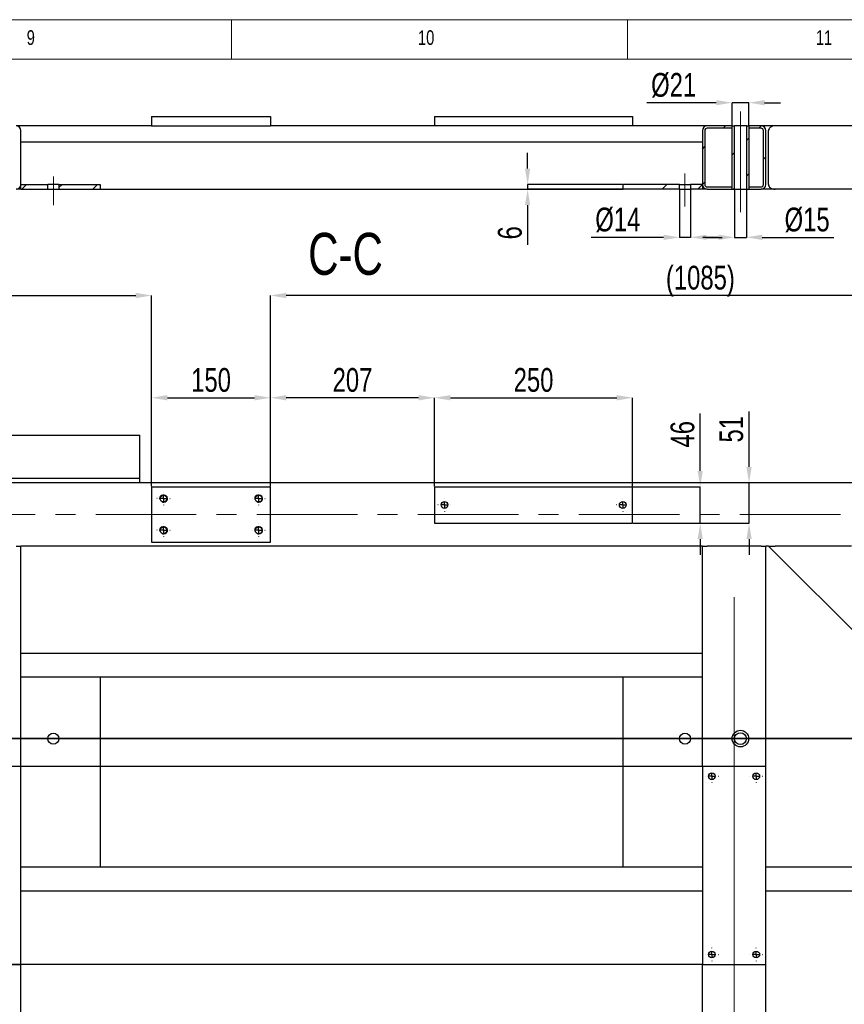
# Model space of a CAD drawing. Header units: millimetres. Extents: x 5 to 3649, y 4 to 418.
# Tile 51 of 105: x 1639 to 1743, y 290 to 414. Entities that reach past the tile are written whole.
import ezdxf

# ---------------------------------------------------------------- set-up
doc = ezdxf.new("R2010")
doc.units = ezdxf.units.MM
doc.header["$PDSIZE"] = -1
doc.linetypes.add('CENTERX2', pattern=[20.32, 12.7, -2.54, 2.54, -2.54])
for name, color, linetype in [('COTES', 1, 'Continuous'), ('NOTES', 6, 'Continuous'), ('TRAIT-FINS', 9, 'Continuous'), ('TRAIT-MIXTES', 3, 'CENTERX2')]:
    doc.layers.add(name, color=color, linetype=linetype)
doc.layers.add('TRAIT-FORT', color=4, linetype='Continuous', lineweight=25)
doc.styles.add('SLDTEXTSTYLE0', font='TXT', dxfattribs={"width": 0.75})
doc.dimstyles.new('SLDDIMSTYLE0', dxfattribs={"dimtxt": 3, "dimasz": 2, "dimexe": 0, "dimexo": 0.0625, "dimgap": 0.75, "dimtad": 1, "dimdec": 0, "dimlfac": 10, "dimrnd": 1e-09, "dimzin": 12, "dimdsep": 46, "dimtxsty": 'SLDTEXTSTYLE0', "dimsah": 1, "dimcen": 0.09, "dimadec": 0, "dimazin": 3, "dimtfac": 1, "dimtdec": 0, "dimtofl": 0, "dimtmove": 0, "dimatfit": 3, "dimfxl": 1, "dimfrac": 2, "dimtolj": 1, "dimtzin": 12, "dimarcsym": 0})
doc.dimstyles.new('SLDDIMSTYLE1', dxfattribs={"dimtxt": 3, "dimasz": 2, "dimexe": 0, "dimexo": 0.0625, "dimgap": 0.75, "dimtad": 1, "dimdec": 0, "dimlfac": 10, "dimrnd": 1e-09, "dimzin": 12, "dimdsep": 46, "dimtxsty": 'SLDTEXTSTYLE0', "dimsah": 1, "dimcen": 0.09, "dimadec": 0, "dimazin": 3, "dimtfac": 1, "dimtdec": 0, "dimtmove": 0, "dimatfit": 0, "dimfxl": 1, "dimfrac": 2, "dimtolj": 1, "dimtzin": 12, "dimarcsym": 0})
pattern_1 = [(45, (1219.1, -0.623), (-13.4704, 13.4704), []), (45, (1223.59, -0.623), (-13.4704, 13.4704), []), (45, (1228.08, -0.623), (-13.4704, 13.4704), []), (45, (1232.57, -0.623), (-13.4704, 13.4704), [])]

# ---------------------------------------------------------------- blocks, each defined once
blk = doc.blocks.new('*D2106')
at = {"layer": 'COTES', "color": 0, "lineweight": -2, "transparency": 16777216}
for p, q in [((1656.03, 355.47), (1656.03, 366.65)), ((1658.03, 366.65), (1669.03, 366.65)), ((1671.03, 355.47), (1671.03, 366.65))]:
    blk.add_line(p, q, dxfattribs=at)
at = {"layer": 'COTES', "color": 0, "transparency": 16777216}
for points in [[(1658.03, 366.98), (1658.03, 366.31), (1656.03, 366.65)], [(1669.03, 366.98), (1669.03, 366.31), (1671.03, 366.65)]]:
    blk.add_solid(points, dxfattribs=at)
at = {"layer": 'Defpoints', "color": 0, "transparency": 16777216}
for p in [(1671.03, 366.65), (1656.03, 355.41), (1671.03, 355.41)]:
    blk.add_point(p, dxfattribs=at)
at = {"layer": 'COTES', "color": 0, "transparency": 16777216, "insert": (1663.53, 370.4), "char_height": 3, "attachment_point": 2, "style": 'SLDTEXTSTYLE0'}
blk.add_mtext('\\A1;150', dxfattribs=at)
blk = doc.blocks.new('*D2107')
at = {"layer": 'COTES', "color": 0, "lineweight": -2, "transparency": 16777216}
for p, q in [((1691.73, 355.47), (1691.73, 366.65)), ((1693.73, 366.65), (1714.73, 366.65)), ((1716.73, 355.47), (1716.73, 366.65))]:
    blk.add_line(p, q, dxfattribs=at)
at = {"layer": 'COTES', "color": 0, "transparency": 16777216}
for points in [[(1693.73, 366.98), (1693.73, 366.31), (1691.73, 366.65)], [(1714.73, 366.98), (1714.73, 366.31), (1716.73, 366.65)]]:
    blk.add_solid(points, dxfattribs=at)
at = {"layer": 'Defpoints', "color": 0, "transparency": 16777216}
for p in [(1716.73, 366.65), (1691.73, 355.41), (1716.73, 355.41)]:
    blk.add_point(p, dxfattribs=at)
at = {"layer": 'COTES', "color": 0, "transparency": 16777216, "insert": (1704.23, 370.4), "char_height": 3, "attachment_point": 2, "style": 'SLDTEXTSTYLE0'}
blk.add_mtext('\\A1;250', dxfattribs=at)
blk = doc.blocks.new('*D2108')
at = {"layer": 'COTES', "color": 0, "lineweight": -2, "transparency": 16777216}
for p, q in [((1671.03, 355.47), (1671.03, 366.65)), ((1689.73, 366.65), (1673.03, 366.65)), ((1691.73, 355.47), (1691.73, 366.65))]:
    blk.add_line(p, q, dxfattribs=at)
at = {"layer": 'COTES', "color": 0, "transparency": 16777216}
for points in [[(1673.03, 366.98), (1673.03, 366.31), (1671.03, 366.65)], [(1689.73, 366.98), (1689.73, 366.31), (1691.73, 366.65)]]:
    blk.add_solid(points, dxfattribs=at)
at = {"layer": 'Defpoints', "color": 0, "transparency": 16777216}
for p in [(1671.03, 366.65), (1671.03, 355.41), (1691.73, 355.41)]:
    blk.add_point(p, dxfattribs=at)
at = {"layer": 'COTES', "color": 0, "transparency": 16777216, "insert": (1681.38, 370.4), "char_height": 3, "attachment_point": 2, "style": 'SLDTEXTSTYLE0'}
blk.add_mtext('\\A1;207', dxfattribs=at)
blk = doc.blocks.new('*D2109')
at = {"layer": 'COTES', "color": 0, "lineweight": -2, "transparency": 16777216}
for p, q in [((1581.53, 355.97), (1581.53, 379.56)), ((1583.53, 379.56), (1654.03, 379.56)), ((1656.03, 355.47), (1656.03, 379.56))]:
    blk.add_line(p, q, dxfattribs=at)
at = {"layer": 'COTES', "color": 0, "transparency": 16777216}
for points in [[(1583.53, 379.89), (1583.53, 379.22), (1581.53, 379.56)], [(1654.03, 379.89), (1654.03, 379.22), (1656.03, 379.56)]]:
    blk.add_solid(points, dxfattribs=at)
at = {"layer": 'Defpoints', "color": 0, "transparency": 16777216}
for p in [(1656.03, 379.56), (1581.53, 355.91), (1656.03, 355.41)]:
    blk.add_point(p, dxfattribs=at)
at = {"layer": 'COTES', "color": 0, "transparency": 16777216, "insert": (1618.78, 383.31), "char_height": 3, "attachment_point": 2, "style": 'SLDTEXTSTYLE0'}
blk.add_mtext('\\A1;745', dxfattribs=at)
blk = doc.blocks.new('*D2115')
at = {"layer": 'COTES', "color": 0, "lineweight": -2, "transparency": 16777216}
for p, q in [((1725.47, 320.11), (1621.76, 320.11)), ((1621.76, 318.11), (1621.76, 297.11)), ((1725.47, 295.11), (1621.76, 295.11))]:
    blk.add_line(p, q, dxfattribs=at)
at = {"layer": 'COTES', "color": 0, "transparency": 16777216}
for points in [[(1621.42, 318.11), (1622.09, 318.11), (1621.76, 320.11)], [(1621.42, 297.11), (1622.09, 297.11), (1621.76, 295.11)]]:
    blk.add_solid(points, dxfattribs=at)
at = {"layer": 'Defpoints', "color": 0, "transparency": 16777216}
for p in [(1725.53, 320.11), (1621.76, 295.11), (1725.53, 295.11)]:
    blk.add_point(p, dxfattribs=at)
at = {"layer": 'COTES', "color": 0, "transparency": 16777216, "insert": (1618.01, 311.21), "char_height": 3, "attachment_point": 2, "rotation": 90, "style": 'SLDTEXTSTYLE0'}
blk.add_mtext('\\A1;250', dxfattribs=at)
blk = doc.blocks.new('*D2142')
at = {"layer": 'COTES', "color": 0, "lineweight": -2, "transparency": 16777216}
for p, q in [((1725.26, 357.41), (1725.26, 364.66)), ((1716.8, 355.41), (1725.26, 355.41)), ((1725.26, 350.81), (1725.26, 355.41)), ((1716.8, 350.81), (1725.26, 350.81)), ((1725.26, 348.81), (1725.26, 346.81))]:
    blk.add_line(p, q, dxfattribs=at)
at = {"layer": 'COTES', "color": 0, "transparency": 16777216}
for points in [[(1724.93, 357.41), (1725.59, 357.41), (1725.26, 355.41)], [(1724.93, 348.81), (1725.59, 348.81), (1725.26, 350.81)]]:
    blk.add_solid(points, dxfattribs=at)
at = {"layer": 'Defpoints', "color": 0, "transparency": 16777216}
for p in [(1716.73, 355.41), (1725.26, 355.41), (1716.73, 350.81)]:
    blk.add_point(p, dxfattribs=at)
at = {"layer": 'COTES', "color": 0, "transparency": 16777216, "insert": (1721.51, 362.04), "char_height": 3, "attachment_point": 2, "rotation": 90, "style": 'SLDTEXTSTYLE0'}
blk.add_mtext('\\A1;46', dxfattribs=at)
blk = doc.blocks.new('*D2143')
at = {"layer": 'COTES', "color": 0, "lineweight": -2, "transparency": 16777216}
for p, q in [((1731.42, 357.91), (1731.42, 364.92)), ((1779.47, 355.91), (1731.42, 355.91)), ((1731.42, 350.81), (1731.42, 355.91)), ((1716.8, 350.81), (1731.42, 350.81)), ((1731.42, 348.81), (1731.42, 346.81))]:
    blk.add_line(p, q, dxfattribs=at)
at = {"layer": 'COTES', "color": 0, "transparency": 16777216}
for points in [[(1731.09, 357.91), (1731.76, 357.91), (1731.42, 355.91)], [(1731.09, 348.81), (1731.76, 348.81), (1731.42, 350.81)]]:
    blk.add_solid(points, dxfattribs=at)
at = {"layer": 'Defpoints', "color": 0, "transparency": 16777216}
for p in [(1731.42, 355.91), (1779.53, 355.91), (1716.73, 350.81)]:
    blk.add_point(p, dxfattribs=at)
at = {"layer": 'COTES', "color": 0, "transparency": 16777216, "insert": (1727.67, 362.67), "char_height": 3, "attachment_point": 2, "rotation": 90, "style": 'SLDTEXTSTYLE0'}
blk.add_mtext('\\A1;51', dxfattribs=at)
blk = doc.blocks.new('*D2144')
at = {"layer": 'COTES', "color": 0, "lineweight": -2, "transparency": 16777216}
for p, q in [((1671.03, 355.47), (1671.03, 379.56)), ((1777.53, 379.56), (1673.03, 379.56)), ((1779.53, 355.97), (1779.53, 379.56))]:
    blk.add_line(p, q, dxfattribs=at)
at = {"layer": 'COTES', "color": 0, "transparency": 16777216}
for points in [[(1673.03, 379.89), (1673.03, 379.22), (1671.03, 379.56)], [(1777.53, 379.89), (1777.53, 379.22), (1779.53, 379.56)]]:
    blk.add_solid(points, dxfattribs=at)
at = {"layer": 'Defpoints', "color": 0, "transparency": 16777216}
for p in [(1671.03, 379.56), (1779.53, 355.91), (1671.03, 355.41)]:
    blk.add_point(p, dxfattribs=at)
at = {"layer": 'COTES', "color": 0, "transparency": 16777216, "insert": (1725.28, 383.31), "char_height": 3, "attachment_point": 2, "style": 'SLDTEXTSTYLE0'}
blk.add_mtext('\\A1;(1085)', dxfattribs=at)
blk = doc.blocks.new('SW_CENTERMARKSYMBOL_242')
at = {"layer": 'TRAIT-MIXTES', "color": 0}
for p, q in [((-0.8, 0), (-0.825, 0)), ((0, 0), (-0.4, 0)), ((0, 0.8), (0, 0.825)), ((0, 0), (0, 0.4)), ((0, 0), (0, -0.4)), ((0, 0), (0.4, 0)), ((0.8, 0), (0.825, 0)), ((0, -0.8), (0, -0.825))]:
    blk.add_line(p, q, dxfattribs=at)
blk = doc.blocks.new('SW_CENTERMARKSYMBOL_243')
at = {"layer": 'TRAIT-MIXTES', "color": 0}
for p, q in [((-0.8, 0), (-0.825, 0)), ((0, 0), (-0.4, 0)), ((0, 0.8), (0, 0.825)), ((0, 0), (0, 0.4)), ((0, 0), (0, -0.4)), ((0, 0), (0.4, 0)), ((0.8, 0), (0.825, 0)), ((0, -0.8), (0, -0.825))]:
    blk.add_line(p, q, dxfattribs=at)
blk = doc.blocks.new('SW_CENTERMARKSYMBOL_244')
at = {"layer": 'TRAIT-MIXTES', "color": 0}
for p, q in [((-0.8, 0), (-0.825, 0)), ((0, 0), (-0.4, 0)), ((0, 0.8), (0, 0.825)), ((0, 0), (0, 0.4)), ((0, 0), (0, -0.4)), ((0, 0), (0.4, 0)), ((0.8, 0), (0.825, 0)), ((0, -0.8), (0, -0.825))]:
    blk.add_line(p, q, dxfattribs=at)
blk = doc.blocks.new('SW_CENTERMARKSYMBOL_245')
at = {"layer": 'TRAIT-MIXTES', "color": 0}
for p, q in [((-0.8, 0), (-0.825, 0)), ((0, 0), (-0.4, 0)), ((0, 0.8), (0, 0.825)), ((0, 0), (0, 0.4)), ((0, 0), (0, -0.4)), ((0, 0), (0.4, 0)), ((0.8, 0), (0.825, 0)), ((0, -0.8), (0, -0.825))]:
    blk.add_line(p, q, dxfattribs=at)
blk = doc.blocks.new('SW_CENTERMARKSYMBOL_250')
at = {"layer": 'TRAIT-MIXTES', "color": 0}
for p, q in [((-0.8, 0), (-0.825, 0)), ((0, 0), (-0.4, 0)), ((0, 0.8), (0, 0.825)), ((0, 0), (0, 0.4)), ((0, 0), (0, -0.4)), ((0, 0), (0.4, 0)), ((0.8, 0), (0.825, 0)), ((0, -0.8), (0, -0.825))]:
    blk.add_line(p, q, dxfattribs=at)
blk = doc.blocks.new('SW_CENTERMARKSYMBOL_251')
at = {"layer": 'TRAIT-MIXTES', "color": 0}
for p, q in [((-0.8, 0), (-0.825, 0)), ((0, 0), (-0.4, 0)), ((0, 0.8), (0, 0.825)), ((0, 0), (0, 0.4)), ((0, 0), (0, -0.4)), ((0, 0), (0.4, 0)), ((0.8, 0), (0.825, 0)), ((0, -0.8), (0, -0.825))]:
    blk.add_line(p, q, dxfattribs=at)
blk = doc.blocks.new('SW_CENTERMARKSYMBOL_252')
at = {"layer": 'TRAIT-MIXTES', "color": 0}
for p, q in [((-0.8, 0), (-0.825, 0)), ((0, 0), (-0.4, 0)), ((0, 0.8), (0, 0.825)), ((0, 0), (0, 0.4)), ((0, 0), (0, -0.4)), ((0, 0), (0.4, 0)), ((0.8, 0), (0.825, 0)), ((0, -0.8), (0, -0.825))]:
    blk.add_line(p, q, dxfattribs=at)
blk = doc.blocks.new('SW_CENTERMARKSYMBOL_253')
at = {"layer": 'TRAIT-MIXTES', "color": 0}
for p, q in [((-0.8, 0), (-0.825, 0)), ((0, 0), (-0.4, 0)), ((0, 0.8), (0, 0.825)), ((0, 0), (0, 0.4)), ((0, 0), (0, -0.4)), ((0, 0), (0.4, 0)), ((0.8, 0), (0.825, 0)), ((0, -0.8), (0, -0.825))]:
    blk.add_line(p, q, dxfattribs=at)
blk = doc.blocks.new('SW_CENTERMARKSYMBOL_282')
at = {"layer": 'TRAIT-MIXTES', "color": 0}
for p, q in [((-0.8, 0), (-0.825, 0)), ((0, 0), (-0.4, 0)), ((0, 0.8), (0, 0.825)), ((0, 0), (0, 0.4)), ((0, 0), (0, -0.4)), ((0, 0), (0.4, 0)), ((0.8, 0), (0.825, 0)), ((0, -0.8), (0, -0.825))]:
    blk.add_line(p, q, dxfattribs=at)
blk = doc.blocks.new('SW_CENTERMARKSYMBOL_283')
at = {"layer": 'TRAIT-MIXTES', "color": 0}
for p, q in [((-0.8, 0), (-0.825, 0)), ((0, 0), (-0.4, 0)), ((0, 0.8), (0, 0.825)), ((0, 0), (0, 0.4)), ((0, 0), (0, -0.4)), ((0, 0), (0.4, 0)), ((0.8, 0), (0.825, 0)), ((0, -0.8), (0, -0.825))]:
    blk.add_line(p, q, dxfattribs=at)
blk = doc.blocks.new('*D2166')
at = {"layer": 'COTES', "color": 0, "lineweight": -2, "transparency": 16777216}
for p, q in [((1729.58, 392.91), (1729.58, 386.9)), ((1731.08, 392.91), (1731.08, 386.9)), ((1727.58, 386.9), (1725.58, 386.9)), ((1729.58, 386.9), (1731.08, 386.9)), ((1733.08, 386.9), (1742.13, 386.9))]:
    blk.add_line(p, q, dxfattribs=at)
at = {"layer": 'COTES', "color": 0, "transparency": 16777216}
for points in [[(1727.58, 387.23), (1727.58, 386.57), (1729.58, 386.9)], [(1733.08, 387.23), (1733.08, 386.57), (1731.08, 386.9)]]:
    blk.add_solid(points, dxfattribs=at)
at = {"layer": 'Defpoints', "color": 0, "transparency": 16777216}
for p in [(1729.58, 392.97), (1731.08, 392.97), (1729.58, 386.9)]:
    blk.add_point(p, dxfattribs=at)
at = {"layer": 'COTES', "color": 0, "transparency": 16777216, "insert": (1738.75, 390.65), "char_height": 3, "attachment_point": 2, "style": 'SLDTEXTSTYLE0'}
blk.add_mtext('\\A1;%%c15', dxfattribs=at)
blk = doc.blocks.new('*D2167')
at = {"layer": 'COTES', "color": 0, "lineweight": -2, "transparency": 16777216}
for p, q in [((1727.28, 403.9), (1718.53, 403.9)), ((1729.28, 401.03), (1729.28, 403.9)), ((1731.38, 403.9), (1729.28, 403.9)), ((1731.38, 401.03), (1731.38, 403.9)), ((1733.38, 403.9), (1735.38, 403.9))]:
    blk.add_line(p, q, dxfattribs=at)
at = {"layer": 'COTES', "color": 0, "transparency": 16777216}
for points in [[(1727.28, 404.23), (1727.28, 403.57), (1729.28, 403.9)], [(1733.38, 404.23), (1733.38, 403.57), (1731.38, 403.9)]]:
    blk.add_solid(points, dxfattribs=at)
at = {"layer": 'Defpoints', "color": 0, "transparency": 16777216}
for p in [(1729.28, 403.9), (1729.28, 400.97), (1731.38, 400.97)]:
    blk.add_point(p, dxfattribs=at)
at = {"layer": 'COTES', "color": 0, "transparency": 16777216, "insert": (1721.91, 407.65), "char_height": 3, "attachment_point": 2, "style": 'SLDTEXTSTYLE0'}
blk.add_mtext('\\A1;%%c21', dxfattribs=at)
blk = doc.blocks.new('*D2168')
at = {"layer": 'COTES', "color": 0, "lineweight": -2, "transparency": 16777216}
for p, q in [((1722.63, 392.91), (1722.63, 386.9)), ((1724.03, 392.91), (1724.03, 386.9)), ((1720.63, 386.9), (1711.48, 386.9)), ((1724.03, 386.9), (1722.63, 386.9)), ((1726.03, 386.9), (1728.03, 386.9))]:
    blk.add_line(p, q, dxfattribs=at)
at = {"layer": 'COTES', "color": 0, "transparency": 16777216}
for points in [[(1720.63, 387.23), (1720.63, 386.57), (1722.63, 386.9)], [(1726.03, 387.23), (1726.03, 386.57), (1724.03, 386.9)]]:
    blk.add_solid(points, dxfattribs=at)
at = {"layer": 'Defpoints', "color": 0, "transparency": 16777216}
for p in [(1722.63, 392.97), (1724.03, 392.97), (1724.03, 386.9)]:
    blk.add_point(p, dxfattribs=at)
at = {"layer": 'COTES', "color": 0, "transparency": 16777216, "insert": (1714.86, 390.65), "char_height": 3, "attachment_point": 2, "style": 'SLDTEXTSTYLE0'}
blk.add_mtext('\\A1;%%c14', dxfattribs=at)
blk = doc.blocks.new('*D2169')
at = {"layer": 'COTES', "color": 0, "lineweight": -2, "transparency": 16777216}
for p, q in [((1703.48, 395.57), (1703.48, 397.57)), ((1715.47, 393.57), (1703.48, 393.57)), ((1703.48, 393.57), (1703.48, 392.97)), ((1715.47, 392.97), (1703.48, 392.97)), ((1703.48, 390.97), (1703.48, 385.97))]:
    blk.add_line(p, q, dxfattribs=at)
at = {"layer": 'COTES', "color": 0, "transparency": 16777216}
for points in [[(1703.15, 395.57), (1703.81, 395.57), (1703.48, 393.57)], [(1703.15, 390.97), (1703.81, 390.97), (1703.48, 392.97)]]:
    blk.add_solid(points, dxfattribs=at)
at = {"layer": 'Defpoints', "color": 0, "transparency": 16777216}
for p in [(1703.48, 393.57), (1715.53, 393.57), (1715.53, 392.97)]:
    blk.add_point(p, dxfattribs=at)
at = {"layer": 'COTES', "color": 0, "transparency": 16777216, "insert": (1699.73, 387.47), "char_height": 3, "attachment_point": 2, "rotation": 90, "style": 'SLDTEXTSTYLE0'}
blk.add_mtext('\\A1;6', dxfattribs=at)

msp = doc.modelspace()

# ---------------------------------------------------------------- hatches: boundary and pattern name
at = {"layer": 'TRAIT-FINS'}
h = msp.add_hatch(dxfattribs=at)
h.set_pattern_fill('DIN 201 ACIER ET FONTE', color=256, style=0, pattern_type=2)
h.set_pattern_definition(pattern_1)
edge = h.paths.add_edge_path(flags=0)
edge.add_arc((1638.933451, 393.568401), 0.3, 270, 360, ccw=False)
edge.add_line((1638.933451, 393.268401), (1637.683477, 393.268401))
edge.add_line((1637.683477, 393.268401), (1637.683477, 392.968401))
edge.add_line((1637.683477, 392.968401), (1638.933451, 392.968401))
edge.add_arc((1638.933451, 393.568401), 0.6, 270, 360)
edge.add_line((1639.533451, 393.568401), (1639.533451, 400.368401))
edge.add_arc((1638.933451, 400.368401), 0.6, 0, 90)
edge.add_line((1638.933451, 400.968401), (1637.683477, 400.968401))
edge.add_line((1637.683477, 400.968401), (1637.683477, 400.668401))
edge.add_line((1637.683477, 400.668401), (1638.933451, 400.668401))
edge.add_arc((1638.933451, 400.368401), 0.3, 0, 90, ccw=False)
edge.add_line((1639.233451, 400.368401), (1639.233451, 393.568401))
h = msp.add_hatch(dxfattribs=at)
h.set_pattern_fill('DIN 201 ACIER ET FONTE', color=256, style=0, pattern_type=2)
h.set_pattern_definition(pattern_1)
edge = h.paths.add_edge_path(flags=0)
edge.add_line((1729.283477, 400.968401), (1726.133451, 400.968401))
edge.add_arc((1726.133451, 400.368401), 0.6, 90, 180)
edge.add_line((1725.533451, 400.368401), (1725.533451, 393.568401))
edge.add_arc((1726.133451, 393.568401), 0.6, 180, 270)
edge.add_line((1726.133451, 392.968401), (1729.283477, 392.968401))
edge.add_line((1729.283477, 392.968401), (1729.283477, 393.268401))
edge.add_line((1729.283477, 393.268401), (1726.133451, 393.268401))
edge.add_arc((1726.133451, 393.568401), 0.3, 180, 270, ccw=False)
edge.add_line((1725.833451, 393.568401), (1725.833451, 400.368401))
edge.add_arc((1726.133451, 400.368401), 0.3, 90, 180, ccw=False)
edge.add_line((1726.133451, 400.668401), (1729.283477, 400.668401))
edge.add_line((1729.283477, 400.668401), (1729.283477, 400.968401))
h = msp.add_hatch(dxfattribs=at)
h.set_pattern_fill('DIN 201 ACIER ET FONTE', color=256, style=0, pattern_type=2)
h.set_pattern_definition(pattern_1)
h.paths.add_polyline_path([(1729.283477, 400.968401), (1729.283477, 392.968401), (1729.583477, 392.968401), (1729.583477, 400.968401)], flags=0)
h = msp.add_hatch(dxfattribs=at)
h.set_pattern_fill('DIN 201 ACIER ET FONTE', color=256, style=0, pattern_type=2)
h.set_pattern_definition(pattern_1)
h.paths.add_polyline_path([(1731.383477, 392.968401), (1731.383477, 400.968401), (1731.083477, 400.968401), (1731.083477, 392.968401)], flags=0)
h = msp.add_hatch(dxfattribs=at)
h.set_pattern_fill('DIN 201 ACIER ET FONTE', color=256, style=0, pattern_type=2)
h.set_pattern_definition(pattern_1)
edge = h.paths.add_edge_path(flags=0)
edge.add_arc((1732.933451, 393.568401), 0.3, 270, 360, ccw=False)
edge.add_line((1732.933451, 393.268401), (1731.383477, 393.268401))
edge.add_line((1731.383477, 393.268401), (1731.383477, 392.968401))
edge.add_line((1731.383477, 392.968401), (1732.933451, 392.968401))
edge.add_arc((1732.933451, 393.568401), 0.6, 270, 360)
edge.add_line((1733.533451, 393.568401), (1733.533451, 400.368401))
edge.add_arc((1732.933451, 400.368401), 0.6, 0, 90)
edge.add_line((1732.933451, 400.968401), (1731.383477, 400.968401))
edge.add_line((1731.383477, 400.968401), (1731.383477, 400.668401))
edge.add_line((1731.383477, 400.668401), (1732.933451, 400.668401))
edge.add_arc((1732.933451, 400.368401), 0.3, 0, 90, ccw=False)
edge.add_line((1733.233451, 400.368401), (1733.233451, 393.568401))
h = msp.add_hatch(dxfattribs=at)
h.set_pattern_fill('DIN 201 ACIER ET FONTE', color=256, style=0, pattern_type=2)
h.set_pattern_definition(pattern_1)
h.paths.add_polyline_path([(1639.533451, 393.568401), (1639.533451, 392.968401), (1642.933477, 392.968401), (1642.933477, 393.568401)], flags=0)
h = msp.add_hatch(dxfattribs=at)
h.set_pattern_fill('DIN 201 ACIER ET FONTE', color=256, style=0, pattern_type=2)
h.set_pattern_definition(pattern_1)
h.paths.add_polyline_path([(1649.533451, 392.968401), (1649.533451, 393.568401), (1644.333477, 393.568401), (1644.333477, 392.968401)], flags=0)
h = msp.add_hatch(dxfattribs=at)
h.set_pattern_fill('DIN 201 ACIER ET FONTE', color=256, style=0, pattern_type=2)
h.set_pattern_definition(pattern_1)
h.paths.add_polyline_path([(1715.533451, 393.568401), (1715.533451, 392.968401), (1722.633477, 392.968401), (1722.633477, 393.568401)], flags=0)
h = msp.add_hatch(dxfattribs=at)
h.set_pattern_fill('DIN 201 ACIER ET FONTE', color=256, style=0, pattern_type=2)
h.set_pattern_definition(pattern_1)
h.paths.add_polyline_path([(1725.533451, 392.968401), (1725.533451, 393.568401), (1724.033477, 393.568401), (1724.033477, 392.968401)], flags=0)

# ---------------------------------------------------------------- linework, layer by layer
at = {"lineweight": 18}
for p, q in [((1808.100449, 414.377231), (1224.100449, 414.377231)), ((1666.100449, 409.377231), (1666.100449, 414.377231)), ((1716.100449, 414.377231), (1716.100449, 409.377231)), ((1803.100449, 409.377231), (1229.100449, 409.377231))]:
    msp.add_line(p, q, dxfattribs=at)
at = {"lineweight": 35}
msp.add_line((1795.945508, 323.611167), (1565.785403, 323.611167), dxfattribs=at)
at = {"layer": 'TRAIT-FINS', "lineweight": 18}
msp.add_line((1729.533451, 257.139397), (1729.533451, 341.485711), dxfattribs=at)
for centre in [(1657.533451, 353.911435), (1669.533451, 353.911435), (1657.533451, 349.911435), (1669.533451, 349.911435)]:
    msp.add_arc(centre, 0.5, 255, 195, dxfattribs=at)
at = {"layer": 'TRAIT-FORT', "lineweight": 25}
for p, q in [((1656.033451, 402.168401), (1656.033451, 400.968401)), ((1656.033451, 402.168401), (1671.033451, 402.168401)), ((1671.033451, 402.168401), (1671.033451, 400.968401)), ((1691.733451, 402.168401), (1691.733451, 400.968401)), ((1691.733451, 402.168401), (1716.733451, 402.168401)), ((1716.733451, 402.168401), (1716.733451, 400.968401)), ((1656.033451, 400.968401), (1638.933451, 400.968401)), ((1639.533451, 393.568401), (1639.533451, 400.368401)), ((1656.033451, 400.968401), (1671.033451, 400.968401)), ((1726.133451, 400.968401), (1671.033451, 400.968401)), ((1725.533451, 400.368401), (1725.533451, 393.568401)), ((1725.833451, 400.368401), (1725.833451, 393.568401)), ((1729.283477, 400.968401), (1726.133451, 400.968401)), ((1729.283477, 400.668401), (1726.133451, 400.668401)), ((1729.283477, 400.968401), (1729.583477, 400.968401)), ((1729.283477, 392.968401), (1729.283477, 400.968401)), ((1729.283477, 400.668401), (1729.283477, 400.968401)), ((1729.583477, 392.968401), (1729.583477, 400.968401)), ((1731.083477, 400.968401), (1729.583477, 400.968401)), ((1731.083477, 400.968401), (1731.083477, 392.968401)), ((1731.083477, 400.968401), (1731.383477, 400.968401)), ((1731.383477, 400.968401), (1731.383477, 392.968401)), ((1731.383477, 400.968401), (1731.383477, 400.668401)), ((1732.933451, 400.968401), (1731.383477, 400.968401)), ((1732.933451, 400.668401), (1731.383477, 400.668401)), ((1734.725125, 400.968401), (1732.933451, 400.968401)), ((1733.233451, 393.568401), (1733.233451, 400.368401)), ((1733.533451, 393.568401), (1733.533451, 400.368401)), ((1733.876597, 393.568401), (1733.876597, 400.368401)), ((1759.025392, 400.968401), (1734.725125, 400.968401)), ((1639.533451, 398.968401), (1725.533451, 398.968401)), ((1639.533451, 392.968401), (1638.933451, 392.968401)), ((1639.533451, 393.568401), (1642.933477, 393.568401)), ((1639.533451, 392.968401), (1639.533451, 393.568401)), ((1639.533451, 392.968401), (1642.933477, 392.968401)), ((1642.933477, 392.968401), (1642.933477, 393.568401)), ((1644.333477, 393.568401), (1642.933477, 393.568401)), ((1642.933477, 392.968401), (1644.333477, 392.968401)), ((1644.333477, 393.568401), (1644.333477, 392.968401)), ((1644.333477, 393.568401), (1649.533451, 393.568401)), ((1644.333477, 392.968401), (1649.533451, 392.968401)), ((1649.533451, 393.568401), (1649.533451, 392.968401)), ((1649.533451, 392.968401), (1715.533451, 392.968401)), ((1722.633477, 393.568401), (1715.533451, 393.568401)), ((1715.533451, 392.968401), (1715.533451, 393.568401)), ((1722.633477, 392.968401), (1715.533451, 392.968401)), ((1722.633477, 392.968401), (1722.633477, 393.568401)), ((1722.633477, 393.568401), (1724.033477, 393.568401)), ((1722.633477, 392.968401), (1724.033477, 392.968401)), ((1724.033477, 393.568401), (1724.033477, 392.968401)), ((1725.533451, 393.568401), (1724.033477, 393.568401)), ((1725.533451, 392.968401), (1724.033477, 392.968401)), ((1725.533451, 393.568401), (1725.533451, 392.968401)), ((1726.133451, 392.968401), (1725.533451, 392.968401)), ((1726.133451, 393.268401), (1729.283477, 393.268401)), ((1726.133451, 392.968401), (1729.283477, 392.968401)), ((1729.283477, 392.968401), (1729.283477, 393.268401)), ((1729.283477, 392.968401), (1729.583477, 392.968401)), ((1729.583477, 392.968401), (1731.083477, 392.968401)), ((1731.083477, 392.968401), (1731.383477, 392.968401)), ((1731.383477, 393.268401), (1731.383477, 392.968401)), ((1731.383477, 393.268401), (1732.933451, 393.268401)), ((1731.383477, 392.968401), (1732.933451, 392.968401)), ((1734.725125, 392.968401), (1732.933451, 392.968401)), ((1759.025392, 392.968401), (1734.725125, 392.968401)), ((1583.533451, 361.911435), (1654.533451, 361.911435)), ((1654.533451, 361.511435), (1654.533451, 361.911435)), ((1654.533451, 357.311435), (1654.533451, 361.511435)), ((1654.533451, 356.511435), (1654.533451, 357.311435)), ((1589.033451, 356.511435), (1654.533451, 356.511435)), ((1779.533451, 355.911435), (1634.733451, 355.911435)), ((1654.533451, 356.111435), (1654.533451, 356.511435)), ((1654.533451, 355.911435), (1654.533451, 356.111435)), ((1656.033451, 355.411435), (1671.033451, 355.411435)), ((1656.033451, 355.411435), (1656.033451, 348.411435)), ((1671.033451, 348.411435), (1671.033451, 355.411435)), ((1691.733451, 355.411435), (1691.733451, 350.811435)), ((1691.733451, 355.411435), (1716.733451, 355.411435)), ((1716.733451, 350.811435), (1716.733451, 355.411435)), ((1691.733451, 350.811435), (1716.733451, 350.811435)), ((1656.033451, 348.411435), (1671.033451, 348.411435)), ((1638.933451, 347.911435), (1639.533451, 347.911435)), ((1639.533451, 320.111435), (1639.533451, 347.911435)), ((1725.533451, 347.911435), (1639.533451, 347.911435)), ((1725.533451, 320.111435), (1725.533451, 347.911435)), ((1725.533451, 347.911435), (1726.133451, 347.911435)), ((1732.933451, 347.911435), (1726.133451, 347.911435)), ((1732.933451, 347.911435), (1733.533451, 347.911435)), ((1733.533451, 320.111435), (1733.533451, 347.911435)), ((1733.876597, 347.911435), (1733.533451, 347.911435)), ((1771.533451, 310.25458), (1733.876597, 347.911435)), ((1733.876597, 347.911435), (1734.725125, 347.911435)), ((1744.341777, 347.911435), (1734.725125, 347.911435)), ((1639.533451, 334.411435), (1725.533451, 334.411435)), ((1639.533451, 331.411435), (1725.533451, 331.411435)), ((1649.533451, 331.411435), (1649.533451, 307.411435)), ((1715.533451, 307.411435), (1715.533451, 331.411435)), ((1639.533451, 320.111435), (1631.533451, 320.111435)), ((1639.533451, 295.111435), (1639.533451, 320.111435)), ((1733.533451, 320.111435), (1725.533451, 320.111435)), ((1725.533451, 320.111435), (1725.533451, 295.111435)), ((1733.533451, 295.111435), (1733.533451, 320.111435)), ((1639.533451, 307.411435), (1725.533451, 307.411435)), ((1733.533451, 307.411435), (1771.533451, 307.411435)), ((1639.533451, 304.411435), (1725.533451, 304.411435)), ((1733.533451, 304.411435), (1771.533451, 304.411435)), ((1631.533451, 295.111435), (1639.533451, 295.111435)), ((1639.533451, 274.411435), (1639.533451, 295.111435)), ((1725.533451, 274.411435), (1725.533451, 295.111435)), ((1725.533451, 295.111435), (1733.533451, 295.111435)), ((1733.533451, 274.411435), (1733.533451, 295.111435))]:
    msp.add_line(p, q, dxfattribs=at)
for centre, radius in [((1657.533451, 353.911435), 0.425), ((1669.533451, 353.911435), 0.425), ((1692.983451, 353.111435), 0.425), ((1715.483451, 353.111435), 0.425), ((1657.533451, 349.911435), 0.425), ((1669.533451, 349.911435), 0.425), ((1730.333477, 323.611167), 1.05), ((1643.633477, 323.611167), 0.7), ((1723.333477, 323.611167), 0.7), ((1730.333477, 323.611167), 0.75), ((1726.733451, 318.861435), 0.425), ((1732.333451, 318.861435), 0.425), ((1726.733451, 296.361435), 0.425), ((1732.333451, 296.361435), 0.425)]:
    msp.add_circle(centre, radius, dxfattribs=at)
for centre, radius, start, end in [((1638.933451, 400.368401), 0.6, 0, 90), ((1726.133451, 400.368401), 0.6, 90, 180), ((1726.133451, 400.368401), 0.3, 90, 180), ((1732.933451, 400.368401), 0.6, 0, 90), ((1732.933451, 400.368401), 0.3, 0, 90), ((1638.933451, 393.568401), 0.6, 270, 0), ((1726.133451, 393.568401), 0.6, 180, 270), ((1726.133451, 393.568401), 0.3, 180, 270), ((1732.933451, 393.568401), 0.3, 270, 0), ((1732.933451, 393.568401), 0.6, 270, 0)]:
    msp.add_arc(centre, radius, start, end, dxfattribs=at)
for centre, start_param, end_param in [((1734.725125, 400.368401), 4.7123889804, 6.2831853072), ((1734.725125, 393.568401), 0, 1.5707963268)]:
    msp.add_ellipse(centre, major_axis=(-0.848528, 0), ratio=0.7071067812, start_param=start_param, end_param=end_param, dxfattribs=at)
at = {"layer": 'TRAIT-MIXTES', "lineweight": 18}
for p, q in [((1730.333477, 402.76837), (1730.333477, 389.651801)), ((1643.633477, 394.600773), (1643.633477, 390.973385)), ((1723.333477, 394.945481), (1723.333477, 390.802457)), ((1783.591354, 351.911435), (1576.495563, 351.911435))]:
    msp.add_line(p, q, dxfattribs=at)

# ---------------------------------------------------------------- block references
at = {"layer": 'TRAIT-MIXTES'}
for name, p in [('SW_CENTERMARKSYMBOL_244', (1657.533451, 353.911435)), ('SW_CENTERMARKSYMBOL_243', (1669.533451, 353.911435)), ('SW_CENTERMARKSYMBOL_283', (1692.983451, 353.111435)), ('SW_CENTERMARKSYMBOL_282', (1715.483451, 353.111435)), ('SW_CENTERMARKSYMBOL_245', (1657.533451, 349.911435)), ('SW_CENTERMARKSYMBOL_242', (1669.533451, 349.911435)), ('SW_CENTERMARKSYMBOL_253', (1726.733451, 318.861435)), ('SW_CENTERMARKSYMBOL_252', (1732.333451, 318.861435)), ('SW_CENTERMARKSYMBOL_251', (1726.733451, 296.361435)), ('SW_CENTERMARKSYMBOL_250', (1732.333451, 296.361435))]:
    msp.add_blockref(name, p, dxfattribs=at)

# ---------------------------------------------------------------- texts
at = {"layer": 'NOTES', "style": 'SLDTEXTSTYLE0'}
for s, insert, char_height, attachment_point in [('9', (1640.267123, 413.045247), 1.852083, 1), ('10', (1689.642123, 413.045247), 1.8520833, 1), ('11', (1739.850457, 413.045247), 1.8520833, 1), ('C-C', (1680.501603, 387.462773), 5.2916667, 2)]:
    msp.add_mtext(s, dxfattribs=dict(at, insert=insert, char_height=char_height, attachment_point=attachment_point))

# ---------------------------------------------------------------- dimensions: what is measured, and where the dimension line sits
at = {"layer": 'COTES'}
for base, p1, p2, text, dimstyle, picture, middle in [((1729.283477, 403.899179), (1731.383477, 400.968401), (1729.283477, 400.968401), '%%c<>', 'SLDDIMSTYLE1', '*D2167', (1721.908477, 403.899179)), ((1724.033477, 386.899632), (1722.633477, 392.968401), (1724.033477, 392.968401), '%%c<>', 'SLDDIMSTYLE1', '*D2168', (1714.856481, 386.899632)), ((1729.583477, 386.899632), (1731.083477, 392.968401), (1729.583477, 392.968401), '%%c<>', 'SLDDIMSTYLE1', '*D2166', (1738.752359, 386.899632)), ((1671.033451, 379.556576), (1779.533451, 355.911435), (1671.033451, 355.411435), '(<>)', 'SLDDIMSTYLE0', '*D2144', (1725.283451, 379.556576))]:
    dim = msp.add_linear_dim(base=base, p1=p1, p2=p2, text=text, dimstyle=dimstyle, dxfattribs=at)
    dim.commit()
    dim.dimension.update_dxf_attribs({"geometry": picture, "text_midpoint": middle, "dimtype": 160})
for base, p1, p2, dimstyle, picture, middle in [((1703.479, 393.568401), (1715.533451, 392.968401), (1715.533451, 393.568401), 'SLDDIMSTYLE1', '*D2169', (1703.479, 387.468401)), ((1731.4229, 355.911435), (1716.733451, 350.811435), (1779.533451, 355.911435), 'SLDDIMSTYLE1', '*D2143', (1731.4229, 362.668702)), ((1725.259583, 355.411435), (1716.733451, 350.811435), (1716.733451, 355.411435), 'SLDDIMSTYLE1', '*D2142', (1725.259583, 362.036435)), ((1621.756719, 295.111435), (1725.533451, 320.111435), (1725.533451, 295.111435), 'SLDDIMSTYLE0', '*D2115', (1621.756719, 311.211435))]:
    dim = msp.add_linear_dim(base=base, p1=p1, p2=p2, angle=90, dimstyle=dimstyle, dxfattribs=at)
    dim.commit()
    dim.dimension.update_dxf_attribs({"geometry": picture, "text_midpoint": middle, "dimtype": 160})
for base, p1, p2, picture, middle in [((1656.033451, 379.556576), (1581.533451, 355.911435), (1656.033451, 355.411435), '*D2109', (1618.783451, 379.556576)), ((1671.033451, 366.646091), (1656.033451, 355.411435), (1671.033451, 355.411435), '*D2106', (1663.533451, 366.646091)), ((1671.033451, 366.646091), (1691.733451, 355.411435), (1671.033451, 355.411435), '*D2108', (1681.383451, 366.646091)), ((1716.733451, 366.646091), (1691.733451, 355.411435), (1716.733451, 355.411435), '*D2107', (1704.233451, 366.646091))]:
    dim = msp.add_linear_dim(base=base, p1=p1, p2=p2, dimstyle='SLDDIMSTYLE0', dxfattribs=at)
    dim.commit()
    dim.dimension.update_dxf_attribs({"geometry": picture, "text_midpoint": middle, "dimtype": 160})

doc.saveas('drawing.dxf')
